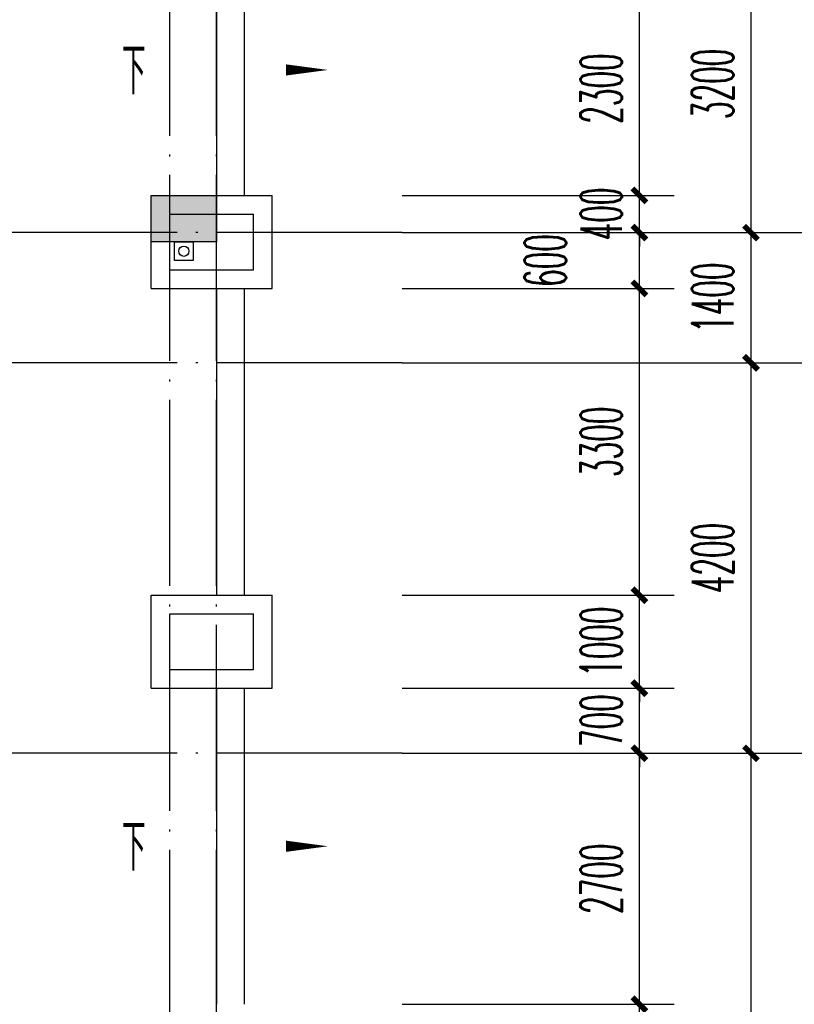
# Model space of a CAD drawing. Extents: x 1779708 to 7299578, y -1121471 to 88434.
# Tile 124 of 256: x 4396552 to 4404883, y -1031043 to -1020453. Entities that reach past the tile are written whole.
import ezdxf

# ---------------------------------------------------------------- set-up
doc = ezdxf.new("R2010")
doc.units = 0
doc.header["$LTSCALE"] = 1000
doc.header["$MEASUREMENT"] = 0
doc.linetypes.add('DASH', pattern=[0.35, 0.25, -0.1])
doc.linetypes.add('DOTE', pattern=[2.42, 2, -0.2, 0.02, -0.2])
doc.layers.get('0').update_dxf_attribs({"linetype": 'CONTINUOUS'})
doc.layers.get('Defpoints').update_dxf_attribs({"linetype": 'CONTINUOUS'})
for name, color, linetype in [('11111111111111111111111111111', 50, 'DASH'), ('AXIS', 3, 'CONTINUOUS'), ('DIM_SYMB', 3, 'CONTINUOUS'), ('DIM_污水', 3, 'CONTINUOUS'), ('DOTE', 1, 'DOTE'), ('P_PS_DIM', 1, 'CONTINUOUS'), ('PUB_DIM', 3, 'CONTINUOUS'), ('PUB_TEXT', 7, 'CONTINUOUS'), ('STAIR', 2, 'CONTINUOUS'), ('WALL', 255, 'CONTINUOUS'), ('墙柱', 2, 'CONTINUOUS'), ('室外构件', 4, 'CONTINUOUS')]:
    doc.layers.add(name, color=color, linetype=linetype)
doc.styles.add('_TCH_DIM', font='SIMPLEX.shx', dxfattribs={"width": 0.7, "bigfont": 'GBCBIG.shx'})
doc.styles.add('_TCH_DIM_T3', font='SIMPLEX.shx', dxfattribs={"width": 0.494118, "bigfont": 'GBCBIG.shx'})
doc.dimstyles.new('_TCH_ARCH&&150', dxfattribs={"dimtxt": 446.25, "dimasz": 150, "dimexe": 375, "dimexo": 450, "dimgap": 189.375, "dimtad": 1, "dimdec": 0, "dimzin": 0, "dimdsep": 46, "dimtxsty": '_TCH_DIM_T3', "dimblk": 'ARCHTICK', "dimcen": 0.09, "dimdle": 225, "dimclrt": 7, "dimazin": 2, "dimtfac": 1, "dimtdec": 0, "dimtix": 1, "dimtmove": 2, "dimatfit": 3, "dimfxl": 250, "dimtolj": 1, "dimtzin": 0, "dimarcsym": 0})

# ---------------------------------------------------------------- blocks, each defined once
blk = doc.blocks.new('_ArchTick')
at = {"color": 0, "linetype": 'ByBlock', "const_width": 0.4}
blk.add_lwpolyline([(-0.5, -0.5), (0.5, 0.5)], dxfattribs=at)
blk = doc.blocks.new('*D6868')
at = {"layer": 'AXIS', "color": 0, "lineweight": -2, "transparency": 16777216}
for p, q in [((90550, 33875), (90550, 41925)), ((87250, 41700), (90925, 41700)), ((87250, 34100), (90925, 34100))]:
    blk.add_line(p, q, dxfattribs=at)
at = {"layer": 'Defpoints', "color": 0, "transparency": 16777216}
for p in [(86800, 41700), (90550, 41700), (86800, 34100)]:
    blk.add_point(p, dxfattribs=at)
at = {"layer": 'AXIS', "color": 0, "lineweight": -2, "transparency": 16777216, "xscale": 150, "yscale": 150, "zscale": 150}
for p, rotation in [((90550, 41700), 90), ((90550, 34100), 270)]:
    blk.add_blockref('_ArchTick', p, dxfattribs=dict(at, rotation=rotation))
at = {"layer": 'AXIS', "color": 7, "transparency": 16777216, "insert": (90138, 37900), "char_height": 446.2, "attachment_point": 5, "rotation": 90, "style": '_TCH_DIM_T3'}
blk.add_mtext('\\A1;7600', dxfattribs=at)
blk = doc.blocks.new('*D6869')
at = {"layer": 'AXIS', "color": 0, "lineweight": -2, "transparency": 16777216}
for p, q in [((90550, 41475), (90550, 46125)), ((87250, 45900), (90925, 45900)), ((87250, 41700), (90925, 41700))]:
    blk.add_line(p, q, dxfattribs=at)
at = {"layer": 'Defpoints', "color": 0, "transparency": 16777216}
for p in [(86800, 45900), (90550, 45900), (86800, 41700)]:
    blk.add_point(p, dxfattribs=at)
at = {"layer": 'AXIS', "color": 0, "lineweight": -2, "transparency": 16777216, "xscale": 150, "yscale": 150, "zscale": 150}
for p, rotation in [((90550, 45900), 90), ((90550, 41700), 270)]:
    blk.add_blockref('_ArchTick', p, dxfattribs=dict(at, rotation=rotation))
at = {"layer": 'AXIS', "color": 7, "transparency": 16777216, "insert": (90138, 43800), "char_height": 446.2, "attachment_point": 5, "rotation": 90, "style": '_TCH_DIM_T3'}
blk.add_mtext('\\A1;4200', dxfattribs=at)
blk = doc.blocks.new('*D6870')
at = {"layer": 'AXIS', "color": 0, "lineweight": -2, "transparency": 16777216}
for p, q in [((90550, 45675), (90550, 47525)), ((87250, 47300), (90925, 47300)), ((87250, 45900), (90925, 45900))]:
    blk.add_line(p, q, dxfattribs=at)
at = {"layer": 'Defpoints', "color": 0, "transparency": 16777216}
for p in [(86800, 47300), (90550, 47300), (86800, 45900)]:
    blk.add_point(p, dxfattribs=at)
at = {"layer": 'AXIS', "color": 0, "lineweight": -2, "transparency": 16777216, "xscale": 150, "yscale": 150, "zscale": 150}
for p, rotation in [((90550, 47300), 90), ((90550, 45900), 270)]:
    blk.add_blockref('_ArchTick', p, dxfattribs=dict(at, rotation=rotation))
at = {"layer": 'AXIS', "color": 7, "transparency": 16777216, "insert": (90138, 46600), "char_height": 446.2, "attachment_point": 5, "rotation": 90, "style": '_TCH_DIM_T3'}
blk.add_mtext('\\A1;1400', dxfattribs=at)
blk = doc.blocks.new('*D6871')
at = {"layer": 'AXIS', "color": 0, "lineweight": -2, "transparency": 16777216}
for p, q in [((90550, 47075), (90550, 50725)), ((87250, 50500), (90925, 50500)), ((87250, 47300), (90925, 47300))]:
    blk.add_line(p, q, dxfattribs=at)
at = {"layer": 'Defpoints', "color": 0, "transparency": 16777216}
for p in [(86800, 50500), (90550, 50500), (86800, 47300)]:
    blk.add_point(p, dxfattribs=at)
at = {"layer": 'AXIS', "color": 0, "lineweight": -2, "transparency": 16777216, "xscale": 150, "yscale": 150, "zscale": 150}
for p, rotation in [((90550, 50500), 90), ((90550, 47300), 270)]:
    blk.add_blockref('_ArchTick', p, dxfattribs=dict(at, rotation=rotation))
at = {"layer": 'AXIS', "color": 7, "transparency": 16777216, "insert": (90138, 48900), "char_height": 446.2, "attachment_point": 5, "rotation": 90, "style": '_TCH_DIM_T3'}
blk.add_mtext('\\A1;3200', dxfattribs=at)
blk = doc.blocks.new('a1')
at = {"layer": '11111111111111111111111111111'}
for p, q in [((59122, 49136), (59122, 48936)), ((59322, 49136), (59122, 49136)), ((59322, 48936), (59322, 49136)), ((59122, 48936), (59322, 48936))]:
    blk.add_line(p, q, dxfattribs=at)
blk = doc.blocks.new('*D4874')
at = {"layer": 'Defpoints', "color": 0, "transparency": 16777216}
for p in [(4400217, -1020043), (4403217, -1020043), (4400217, -1022343)]:
    blk.add_point(p, dxfattribs=at)
at = {"layer": 'PUB_DIM', "color": 0, "lineweight": -2, "transparency": 16777216}
for p, q in [((4403217, -1022568), (4403217, -1019818)), ((4400667, -1020043), (4403592, -1020043)), ((4400667, -1022343), (4403592, -1022343))]:
    blk.add_line(p, q, dxfattribs=at)
at = {"layer": 'PUB_DIM', "color": 0, "lineweight": -2, "transparency": 16777216, "xscale": 150, "yscale": 150, "zscale": 150}
for p, rotation in [((4403217, -1020043), 90), ((4403217, -1022343), 270)]:
    blk.add_blockref('_ArchTick', p, dxfattribs=dict(at, rotation=rotation))
at = {"layer": 'PUB_DIM', "color": 7, "transparency": 16777216, "insert": (4402805, -1021193), "char_height": 446.2, "attachment_point": 5, "rotation": 90, "style": '_TCH_DIM_T3'}
blk.add_mtext('\\A1;2300', dxfattribs=at)
blk = doc.blocks.new('*D4875')
at = {"layer": 'Defpoints', "color": 0, "transparency": 16777216}
for p in [(4400217, -1022343), (4403217, -1022343), (4400217, -1022743)]:
    blk.add_point(p, dxfattribs=at)
at = {"layer": 'PUB_DIM', "color": 0, "lineweight": -2, "transparency": 16777216}
for p, q in [((4403217, -1022343), (4403217, -1022193)), ((4400667, -1022343), (4403592, -1022343)), ((4403217, -1022743), (4403217, -1022343)), ((4400667, -1022743), (4403592, -1022743)), ((4403217, -1022743), (4403217, -1022893))]:
    blk.add_line(p, q, dxfattribs=at)
at = {"layer": 'PUB_DIM', "color": 0, "lineweight": -2, "transparency": 16777216, "xscale": 150, "yscale": 150, "zscale": 150}
for p, rotation in [((4403217, -1022343), 270), ((4403217, -1022743), 90)]:
    blk.add_blockref('_ArchTick', p, dxfattribs=dict(at, rotation=rotation))
at = {"layer": 'PUB_DIM', "color": 7, "transparency": 16777216, "insert": (4402805, -1022543), "char_height": 446.2, "attachment_point": 5, "rotation": 90, "style": '_TCH_DIM_T3'}
blk.add_mtext('\\A1;400', dxfattribs=at)
blk = doc.blocks.new('*D4876')
at = {"layer": 'Defpoints', "color": 0, "transparency": 16777216}
for p in [(4400217, -1022743), (4403217, -1022743), (4400217, -1023343)]:
    blk.add_point(p, dxfattribs=at)
at = {"layer": 'PUB_DIM', "color": 0, "lineweight": -2, "transparency": 16777216}
for p, q in [((4403217, -1023568), (4403217, -1022518)), ((4400667, -1022743), (4403592, -1022743)), ((4400667, -1023343), (4403592, -1023343))]:
    blk.add_line(p, q, dxfattribs=at)
at = {"layer": 'PUB_DIM', "color": 0, "lineweight": -2, "transparency": 16777216, "xscale": 150, "yscale": 150, "zscale": 150}
for p, rotation in [((4403217, -1022743), 90), ((4403217, -1023343), 270)]:
    blk.add_blockref('_ArchTick', p, dxfattribs=dict(at, rotation=rotation))
at = {"layer": 'PUB_DIM', "color": 7, "transparency": 16777216, "insert": (4402205, -1023043), "char_height": 446.2, "attachment_point": 5, "rotation": 90, "style": '_TCH_DIM_T3'}
blk.add_mtext('\\A1;600', dxfattribs=at)
blk = doc.blocks.new('*D4877')
at = {"layer": 'Defpoints', "color": 0, "transparency": 16777216}
for p in [(4400217, -1023343), (4403217, -1023343), (4400217, -1026643)]:
    blk.add_point(p, dxfattribs=at)
at = {"layer": 'PUB_DIM', "color": 0, "lineweight": -2, "transparency": 16777216}
for p, q in [((4403217, -1026868), (4403217, -1023118)), ((4400667, -1023343), (4403592, -1023343)), ((4400667, -1026643), (4403592, -1026643))]:
    blk.add_line(p, q, dxfattribs=at)
at = {"layer": 'PUB_DIM', "color": 0, "lineweight": -2, "transparency": 16777216, "xscale": 150, "yscale": 150, "zscale": 150}
for p, rotation in [((4403217, -1023343), 90), ((4403217, -1026643), 270)]:
    blk.add_blockref('_ArchTick', p, dxfattribs=dict(at, rotation=rotation))
at = {"layer": 'PUB_DIM', "color": 7, "transparency": 16777216, "insert": (4402805, -1024993), "char_height": 446.2, "attachment_point": 5, "rotation": 90, "style": '_TCH_DIM_T3'}
blk.add_mtext('\\A1;3300', dxfattribs=at)
blk = doc.blocks.new('*D4878')
at = {"layer": 'Defpoints', "color": 0, "transparency": 16777216}
for p in [(4400217, -1026643), (4403217, -1026643), (4400217, -1027643)]:
    blk.add_point(p, dxfattribs=at)
at = {"layer": 'PUB_DIM', "color": 0, "lineweight": -2, "transparency": 16777216}
for p, q in [((4403217, -1026643), (4403217, -1026493)), ((4400667, -1026643), (4403592, -1026643)), ((4403217, -1027643), (4403217, -1026643)), ((4400667, -1027643), (4403592, -1027643)), ((4403217, -1027643), (4403217, -1027793))]:
    blk.add_line(p, q, dxfattribs=at)
at = {"layer": 'PUB_DIM', "color": 0, "lineweight": -2, "transparency": 16777216, "xscale": 150, "yscale": 150, "zscale": 150}
for p, rotation in [((4403217, -1026643), 270), ((4403217, -1027643), 90)]:
    blk.add_blockref('_ArchTick', p, dxfattribs=dict(at, rotation=rotation))
at = {"layer": 'PUB_DIM', "color": 7, "transparency": 16777216, "insert": (4402805, -1027143), "char_height": 446.2, "attachment_point": 5, "rotation": 90, "style": '_TCH_DIM_T3'}
blk.add_mtext('\\A1;1000', dxfattribs=at)
blk = doc.blocks.new('*D4879')
at = {"layer": 'Defpoints', "color": 0, "transparency": 16777216}
for p in [(4400217, -1027643), (4403217, -1027643), (4400217, -1028343)]:
    blk.add_point(p, dxfattribs=at)
at = {"layer": 'PUB_DIM', "color": 0, "lineweight": -2, "transparency": 16777216}
for p, q in [((4403217, -1027643), (4403217, -1027493)), ((4400667, -1027643), (4403592, -1027643)), ((4403217, -1028343), (4403217, -1027643)), ((4400667, -1028343), (4403592, -1028343)), ((4403217, -1028343), (4403217, -1028493))]:
    blk.add_line(p, q, dxfattribs=at)
at = {"layer": 'PUB_DIM', "color": 0, "lineweight": -2, "transparency": 16777216, "xscale": 150, "yscale": 150, "zscale": 150}
for p, rotation in [((4403217, -1027643), 270), ((4403217, -1028343), 90)]:
    blk.add_blockref('_ArchTick', p, dxfattribs=dict(at, rotation=rotation))
at = {"layer": 'PUB_DIM', "color": 7, "transparency": 16777216, "insert": (4402805, -1027993), "char_height": 446.2, "attachment_point": 5, "rotation": 90, "style": '_TCH_DIM_T3'}
blk.add_mtext('\\A1;700', dxfattribs=at)
blk = doc.blocks.new('*D4880')
at = {"layer": 'Defpoints', "color": 0, "transparency": 16777216}
for p in [(4400217, -1028343), (4403217, -1028343), (4400217, -1031043)]:
    blk.add_point(p, dxfattribs=at)
at = {"layer": 'PUB_DIM', "color": 0, "lineweight": -2, "transparency": 16777216}
for p, q in [((4403217, -1031268), (4403217, -1028118)), ((4400667, -1028343), (4403592, -1028343)), ((4400667, -1031043), (4403592, -1031043))]:
    blk.add_line(p, q, dxfattribs=at)
at = {"layer": 'PUB_DIM', "color": 0, "lineweight": -2, "transparency": 16777216, "xscale": 150, "yscale": 150, "zscale": 150}
for p, rotation in [((4403217, -1028343), 90), ((4403217, -1031043), 270)]:
    blk.add_blockref('_ArchTick', p, dxfattribs=dict(at, rotation=rotation))
at = {"layer": 'PUB_DIM', "color": 7, "transparency": 16777216, "insert": (4402805, -1029693), "char_height": 446.2, "attachment_point": 5, "rotation": 90, "style": '_TCH_DIM_T3'}
blk.add_mtext('\\A1;2700', dxfattribs=at)
blk = doc.blocks.new('*D4881')
at = {"layer": 'Defpoints', "color": 0, "transparency": 16777216}
for p in [(4400217, -1031043), (4403217, -1031043), (4400217, -1032043)]:
    blk.add_point(p, dxfattribs=at)
at = {"layer": 'PUB_DIM', "color": 0, "lineweight": -2, "transparency": 16777216}
for p, q in [((4403217, -1031043), (4403217, -1030893)), ((4400667, -1031043), (4403592, -1031043)), ((4403217, -1032043), (4403217, -1031043)), ((4400667, -1032043), (4403592, -1032043)), ((4403217, -1032043), (4403217, -1032193))]:
    blk.add_line(p, q, dxfattribs=at)
at = {"layer": 'PUB_DIM', "color": 0, "lineweight": -2, "transparency": 16777216, "xscale": 150, "yscale": 150, "zscale": 150}
for p, rotation in [((4403217, -1031043), 270), ((4403217, -1032043), 90)]:
    blk.add_blockref('_ArchTick', p, dxfattribs=dict(at, rotation=rotation))
at = {"layer": 'PUB_DIM', "color": 7, "transparency": 16777216, "insert": (4402805, -1031543), "char_height": 446.2, "attachment_point": 5, "rotation": 90, "style": '_TCH_DIM_T3'}
blk.add_mtext('\\A1;1000', dxfattribs=at)
blk = doc.blocks.new('A$C159220C3')
at = {"layer": 'AXIS'}
for p, q in [((86800, 47300), (92800, 47300)), ((86800, 45900), (92800, 45900)), ((86800, 41700), (92800, 41700))]:
    blk.add_line(p, q, dxfattribs=at)
at = {"layer": 'DOTE'}
for p, q in [((84300, 7200), (84300, 149200)), ((84800, 7200), (84800, 149200)), ((86800, 47300), (7200, 47300)), ((86800, 45900), (59600, 45900)), ((86800, 41700), (59600, 41700))]:
    blk.add_line(p, q, dxfattribs=at)
at = {"layer": 'AXIS'}
for p1, p2, picture, middle in [((86800, 47300), (86800, 50500), '*D6871', (90137.5, 48900)), ((86800, 45900), (86800, 47300), '*D6870', (90137.5, 46600)), ((86800, 41700), (86800, 45900), '*D6869', (90137.5, 43800)), ((86800, 34100), (86800, 41700), '*D6868', (90137.5, 37900))]:
    dim = blk.add_aligned_dim(p1=p1, p2=p2, distance=-3750, dimstyle='_TCH_ARCH&&150', dxfattribs=at)
    dim.commit()
    dim.dimension.update_dxf_attribs({"geometry": picture, "text_midpoint": middle})

msp = doc.modelspace()

# ---------------------------------------------------------------- hatches: boundary and pattern name
at = {"layer": '墙柱'}
h = msp.add_hatch(color=256, dxfattribs=at)
h.paths.add_polyline_path([(4323067.1, -1009843.3), (4324067.1, -1009843.3), (4324067.1, -1010343.3), (4323067.1, -1010343.3)])
h.paths.add_polyline_path([(4323067.1, -1016093.3), (4324067.1, -1016093.3), (4324067.1, -1016593.3), (4323067.1, -1016593.3)])
h.paths.add_polyline_path([(4323067.1, -1022643.3), (4324067.1, -1022643.3), (4324067.1, -1023143.3), (4323067.1, -1023143.3)])
h.paths.add_polyline_path([(4397967.1, -1051543.3), (4398667.1, -1051543.3), (4398667.1, -1051043.3), (4397967.1, -1051043.3)])
h.paths.add_polyline_path([(4347917.1, -1019143.3), (4348617.1, -1019143.3), (4348617.1, -1019643.3), (4347917.1, -1019643.3)])
h.paths.add_polyline_path([(4389917.1, -1051543.3), (4390617.1, -1051543.3), (4390617.1, -1051043.3), (4389917.1, -1051043.3)])
h.paths.add_polyline_path([(4347917.1, -1051543.3), (4348617.1, -1051543.3), (4348617.1, -1051043.3), (4347917.1, -1051043.3)])
h.paths.add_polyline_path([(4323567.1, -1028493.3), (4324067.1, -1028493.3), (4324067.1, -1028993.3), (4323567.1, -1028993.3)])
h.paths.add_polyline_path([(4350197.1, -1045743.3), (4350197.1, -1045443.3), (4349297.1, -1045443.3), (4349297.1, -1045743.3)])
h.paths.add_polyline_path([(4377567.1, -1060843.3), (4378067.1, -1060843.3), (4378067.1, -1060343.3), (4377567.1, -1060343.3)])
h.paths.add_polyline_path([(4339667.1, -1009843.3), (4340167.1, -1009843.3), (4340167.1, -1010343.3), (4339667.1, -1010343.3)])
h.paths.add_polyline_path([(4347967.1, -1009843.3), (4348567.1, -1009843.3), (4348567.1, -1010343.3), (4347967.1, -1010343.3)])
h.paths.add_polyline_path([(4365067.1, -1019043.3), (4365667.1, -1019043.3), (4365667.1, -1019643.3), (4365067.1, -1019643.3)])
h.paths.add_polyline_path([(4381567.1, -1027843.3), (4382167.1, -1027843.3), (4382167.1, -1028443.3), (4381567.1, -1028443.3)])
h.paths.add_polyline_path([(4336067.1, -1015993.3), (4336567.1, -1015993.3), (4336567.1, -1016693.3), (4336067.1, -1016693.3)])
h.paths.add_polyline_path([(4389767.1, -1023743.3), (4390267.1, -1023743.3), (4390267.1, -1024243.3), (4389767.1, -1024243.3)])
h.paths.add_polyline_path([(4339567.1, -1048043.3), (4340167.1, -1048043.3), (4340167.1, -1047543.3), (4339567.1, -1047543.3)])
h.paths.add_polyline_path([(4343767.1, -1041443.3), (4344267.1, -1041443.3), (4344267.1, -1040943.3), (4343767.1, -1040943.3)])
h.paths.add_polyline_path([(4343767.1, -1034843.3), (4344267.1, -1034843.3), (4344267.1, -1034343.3), (4343767.1, -1034343.3)])
h.paths.add_polyline_path([(4336067.1, -1029093.3), (4336567.1, -1029093.3), (4336567.1, -1028393.3), (4336067.1, -1028393.3)])
h.paths.add_polyline_path([(4343767.1, -1022643.3), (4344267.1, -1022643.3), (4344267.1, -1023143.3), (4343767.1, -1023143.3)])
h.paths.add_polyline_path([(4336067.1, -1009843.3), (4336567.1, -1009843.3), (4336567.1, -1010343.3), (4336067.1, -1010343.3)])
h.paths.add_polyline_path([(4377967.1, -1036343.3), (4377467.1, -1036343.3), (4377467.1, -1035843.3), (4377967.1, -1035843.3)])
h.paths.add_polyline_path([(4397967.1, -1019143.3), (4398667.1, -1019143.3), (4398667.1, -1019643.3), (4397967.1, -1019643.3)])
h.paths.add_polyline_path([(4331467.1, -1048043.3), (4331967.1, -1048043.3), (4331967.1, -1047543.3), (4331467.1, -1047543.3)])
h.paths.add_polyline_path([(4389917.1, -1036443.3), (4390617.1, -1036443.3), (4390617.1, -1035843.3), (4389917.1, -1035843.3)])
h.paths.add_polyline_path([(4397967.1, -1035843.3), (4398667.1, -1035843.3), (4398667.1, -1036443.3), (4397967.1, -1036443.3)])
h.paths.add_polyline_path([(4381567.1, -1035843.3), (4382167.1, -1035843.3), (4382167.1, -1036443.3), (4381567.1, -1036443.3)])
h.paths.add_polyline_path([(4389767.1, -1027943.3), (4390267.1, -1027943.3), (4390267.1, -1028443.3), (4389767.1, -1028443.3)])
h.paths.add_polyline_path([(4377467.1, -1027943.3), (4377967.1, -1027943.3), (4377967.1, -1028443.3), (4377467.1, -1028443.3)])
h.paths.add_polyline_path([(4373217.1, -1048043.3), (4373717.1, -1048043.3), (4373717.1, -1047543.3), (4373217.1, -1047543.3)])
h.paths.add_polyline_path([(4369267.1, -1009843.3), (4369767.1, -1009843.3), (4369767.1, -1010343.3), (4369267.1, -1010343.3)])
h.paths.add_polyline_path([(4365567.1, -1022643.3), (4365067.1, -1022643.3), (4365067.1, -1023143.3), (4365567.1, -1023143.3)])
h.paths.add_polyline_path([(4365567.1, -1009843.3), (4365067.1, -1009843.3), (4365067.1, -1010343.3), (4365567.1, -1010343.3)])
h.paths.add_polyline_path([(4347967.1, -1022643.3), (4348467.1, -1022643.3), (4348467.1, -1023143.3), (4347967.1, -1023143.3)])
h.paths.add_polyline_path([(4343767.1, -1028993.3), (4344267.1, -1028993.3), (4344267.1, -1028493.3), (4343767.1, -1028493.3)])
h.paths.add_polyline_path([(4336067.1, -1023343.3), (4336567.1, -1023343.3), (4336567.1, -1022643.3), (4336067.1, -1022643.3)])
h.paths.add_polyline_path([(4339567.1, -1034843.3), (4340167.1, -1034843.3), (4340167.1, -1034343.3), (4339567.1, -1034343.3)])
h.paths.add_polyline_path([(4331167.1, -1034843.3), (4331767.1, -1034843.3), (4331767.1, -1034343.3), (4331167.1, -1034343.3)])
h.paths.add_polyline_path([(4323067.1, -1034843.3), (4324067.1, -1034843.3), (4324067.1, -1034343.3), (4323067.1, -1034343.3)])
h.paths.add_polyline_path([(4339567.1, -1041543.3), (4340167.1, -1041543.3), (4340167.1, -1040943.3), (4339567.1, -1040943.3)])
h.paths.add_polyline_path([(4331467.1, -1041543.3), (4331967.1, -1041543.3), (4331967.1, -1040943.3), (4331467.1, -1040943.3)])
h.paths.add_polyline_path([(4397967.1, -1022343.3), (4398667.1, -1022343.3), (4398667.1, -1022843.3), (4397967.1, -1022843.3)])
h.paths.add_polyline_path([(4398167.1, -1009843.3), (4398667.1, -1009843.3), (4398667.1, -1010343.3), (4398167.1, -1010343.3)])
h.paths.add_polyline_path([(4389917.1, -1018943.3), (4390617.1, -1018943.3), (4390617.1, -1019643.3), (4389917.1, -1019643.3)])
h.paths.add_polyline_path([(4389867.1, -1009843.3), (4390667.1, -1009843.3), (4390667.1, -1010343.3), (4389867.1, -1010343.3)])
h.paths.add_polyline_path([(4381517.1, -1018943.3), (4382217.1, -1018943.3), (4382217.1, -1019643.3), (4381517.1, -1019643.3)])
h.paths.add_polyline_path([(4381567.1, -1009843.3), (4382167.1, -1009843.3), (4382167.1, -1010343.3), (4381567.1, -1010343.3)])
h.paths.add_polyline_path([(4373217.1, -1022643.3), (4373717.1, -1022643.3), (4373717.1, -1023143.3), (4373217.1, -1023143.3)])
h.paths.add_polyline_path([(4373117.1, -1019143.3), (4373817.1, -1019143.3), (4373817.1, -1019643.3), (4373117.1, -1019643.3)])
h.paths.add_polyline_path([(4373217.1, -1009843.3), (4373717.1, -1009843.3), (4373717.1, -1010343.3), (4373217.1, -1010343.3)])
h.paths.add_polyline_path([(4356167.1, -1022643.3), (4356667.1, -1022643.3), (4356667.1, -1023143.3), (4356167.1, -1023143.3)])
h.paths.add_polyline_path([(4356067.1, -1019043.3), (4356667.1, -1019043.3), (4356667.1, -1019643.3), (4356067.1, -1019643.3)])
h.paths.add_polyline_path([(4339567.1, -1019043.3), (4340167.1, -1019043.3), (4340167.1, -1019643.3), (4339567.1, -1019643.3)])
h.paths.add_polyline_path([(4356167.1, -1009843.3), (4356667.1, -1009843.3), (4356667.1, -1010343.3), (4356167.1, -1010343.3)])
h.paths.add_polyline_path([(4389917.1, -1048043.3), (4390617.1, -1048043.3), (4390617.1, -1047443.3), (4389917.1, -1047443.3)])
h.paths.add_polyline_path([(4397967.1, -1060843.3), (4398667.1, -1060843.3), (4398667.1, -1060343.3), (4397967.1, -1060343.3)])
h.paths.add_polyline_path([(4389967.1, -1060843.3), (4390567.1, -1060843.3), (4390567.1, -1060343.3), (4389967.1, -1060343.3)])
h.paths.add_polyline_path([(4381567.1, -1048043.3), (4382167.1, -1048043.3), (4382167.1, -1047443.3), (4381567.1, -1047443.3)])
h.paths.add_polyline_path([(4381517.1, -1051543.3), (4382217.1, -1051543.3), (4382217.1, -1051043.3), (4381517.1, -1051043.3)])
h.paths.add_polyline_path([(4381617.1, -1060843.3), (4382117.1, -1060843.3), (4382117.1, -1060343.3), (4381617.1, -1060343.3)])
h.paths.add_polyline_path([(4373167.1, -1051643.3), (4373767.1, -1051643.3), (4373767.1, -1051043.3), (4373167.1, -1051043.3)])
h.paths.add_polyline_path([(4373167.1, -1060843.3), (4373767.1, -1060843.3), (4373767.1, -1060343.3), (4373167.1, -1060343.3)])
h.paths.add_polyline_path([(4365067.1, -1048043.3), (4365567.1, -1048043.3), (4365567.1, -1047543.3), (4365067.1, -1047543.3)])
h.paths.add_polyline_path([(4365067.1, -1051643.3), (4365667.1, -1051643.3), (4365667.1, -1051043.3), (4365067.1, -1051043.3)])
h.paths.add_polyline_path([(4356167.1, -1048043.3), (4356667.1, -1048043.3), (4356667.1, -1047543.3), (4356167.1, -1047543.3)])
h.paths.add_polyline_path([(4348127.1, -1048043.3), (4348727.1, -1048043.3), (4348727.1, -1047643.3), (4348127.1, -1047643.3)])
h.paths.add_polyline_path([(4356067.1, -1051643.3), (4356667.1, -1051643.3), (4356667.1, -1051043.3), (4356067.1, -1051043.3)])
h.paths.add_polyline_path([(4323067.1, -1048343.3), (4323767.1, -1048343.3), (4323767.1, -1047843.3), (4323067.1, -1047843.3)])
h.paths.add_polyline_path([(4323067.1, -1051543.3), (4323767.1, -1051543.3), (4323767.1, -1051043.3), (4323067.1, -1051043.3)])
h.paths.add_polyline_path([(4331117.1, -1051543.3), (4331817.1, -1051543.3), (4331817.1, -1051043.3), (4331117.1, -1051043.3)])
h.paths.add_polyline_path([(4339567.1, -1051643.3), (4340167.1, -1051643.3), (4340167.1, -1051043.3), (4339567.1, -1051043.3)])
h.paths.add_polyline_path([(4365067.1, -1060843.3), (4365567.1, -1060843.3), (4365567.1, -1060343.3), (4365067.1, -1060343.3)])
h.paths.add_polyline_path([(4356167.1, -1060843.3), (4356667.1, -1060843.3), (4356667.1, -1060343.3), (4356167.1, -1060343.3)])
h.paths.add_polyline_path([(4347967.1, -1060843.3), (4348567.1, -1060843.3), (4348567.1, -1060343.3), (4347967.1, -1060343.3)])
h.paths.add_polyline_path([(4339567.1, -1060843.3), (4340167.1, -1060843.3), (4340167.1, -1060343.3), (4339567.1, -1060343.3)])
h.paths.add_polyline_path([(4331117.1, -1060843.3), (4331817.1, -1060843.3), (4331817.1, -1060343.3), (4331117.1, -1060343.3)])
h.paths.add_polyline_path([(4323067.1, -1060843.3), (4323567.1, -1060843.3), (4323567.1, -1060343.3), (4323067.1, -1060343.3)])
h.paths.add_polyline_path([(4397967.1, -1048043.3), (4398667.1, -1048043.3), (4398667.1, -1047443.3), (4397967.1, -1047443.3)])
h.paths.add_polyline_path([(4323067.1, -973843.3), (4324067.1, -973843.3), (4324067.1, -973343.3), (4323067.1, -973343.3)])
h.paths.add_polyline_path([(4323067.1, -967593.3), (4324067.1, -967593.3), (4324067.1, -967093.3), (4323067.1, -967093.3)])
h.paths.add_polyline_path([(4323067.1, -961043.3), (4324067.1, -961043.3), (4324067.1, -960543.3), (4323067.1, -960543.3)])
h.paths.add_polyline_path([(4397967.1, -932143.3), (4398667.1, -932143.3), (4398667.1, -932643.3), (4397967.1, -932643.3)])
h.paths.add_polyline_path([(4347917.1, -964543.3), (4348617.1, -964543.3), (4348617.1, -964043.3), (4347917.1, -964043.3)])
h.paths.add_polyline_path([(4389917.1, -932143.3), (4390617.1, -932143.3), (4390617.1, -932643.3), (4389917.1, -932643.3)])
h.paths.add_polyline_path([(4347917.1, -932143.3), (4348617.1, -932143.3), (4348617.1, -932643.3), (4347917.1, -932643.3)])
h.paths.add_polyline_path([(4323567.1, -955193.3), (4324067.1, -955193.3), (4324067.1, -954693.3), (4323567.1, -954693.3)])
h.paths.add_polyline_path([(4350197.1, -937943.3), (4350197.1, -938243.3), (4349297.1, -938243.3), (4349297.1, -937943.3)])
h.paths.add_polyline_path([(4377567.1, -922843.3), (4378067.1, -922843.3), (4378067.1, -923343.3), (4377567.1, -923343.3)])
h.paths.add_polyline_path([(4339667.1, -973843.3), (4340167.1, -973843.3), (4340167.1, -973343.3), (4339667.1, -973343.3)])
h.paths.add_polyline_path([(4347967.1, -973843.3), (4348567.1, -973843.3), (4348567.1, -973343.3), (4347967.1, -973343.3)])
h.paths.add_polyline_path([(4365067.1, -964643.3), (4365667.1, -964643.3), (4365667.1, -964043.3), (4365067.1, -964043.3)])
h.paths.add_polyline_path([(4381567.1, -955843.3), (4382167.1, -955843.3), (4382167.1, -955243.3), (4381567.1, -955243.3)])
h.paths.add_polyline_path([(4336067.1, -967693.3), (4336567.1, -967693.3), (4336567.1, -966993.3), (4336067.1, -966993.3)])
h.paths.add_polyline_path([(4389767.1, -959943.3), (4390267.1, -959943.3), (4390267.1, -959443.3), (4389767.1, -959443.3)])
h.paths.add_polyline_path([(4339567.1, -935643.3), (4340167.1, -935643.3), (4340167.1, -936143.3), (4339567.1, -936143.3)])
h.paths.add_polyline_path([(4343767.1, -942243.3), (4344267.1, -942243.3), (4344267.1, -942743.3), (4343767.1, -942743.3)])
h.paths.add_polyline_path([(4343767.1, -948843.3), (4344267.1, -948843.3), (4344267.1, -949343.3), (4343767.1, -949343.3)])
h.paths.add_polyline_path([(4336067.1, -954593.3), (4336567.1, -954593.3), (4336567.1, -955293.3), (4336067.1, -955293.3)])
h.paths.add_polyline_path([(4343767.1, -961043.3), (4344267.1, -961043.3), (4344267.1, -960543.3), (4343767.1, -960543.3)])
h.paths.add_polyline_path([(4336067.1, -973843.3), (4336567.1, -973843.3), (4336567.1, -973343.3), (4336067.1, -973343.3)])
h.paths.add_polyline_path([(4377967.1, -947343.3), (4377467.1, -947343.3), (4377467.1, -947843.3), (4377967.1, -947843.3)])
h.paths.add_polyline_path([(4397967.1, -964543.3), (4398667.1, -964543.3), (4398667.1, -964043.3), (4397967.1, -964043.3)])
h.paths.add_polyline_path([(4331467.1, -935643.3), (4331967.1, -935643.3), (4331967.1, -936143.3), (4331467.1, -936143.3)])
h.paths.add_polyline_path([(4389917.1, -947243.3), (4390617.1, -947243.3), (4390617.1, -947843.3), (4389917.1, -947843.3)])
h.paths.add_polyline_path([(4397967.1, -947843.3), (4398667.1, -947843.3), (4398667.1, -947243.3), (4397967.1, -947243.3)])
h.paths.add_polyline_path([(4381567.1, -947843.3), (4382167.1, -947843.3), (4382167.1, -947243.3), (4381567.1, -947243.3)])
h.paths.add_polyline_path([(4389767.1, -955743.3), (4390267.1, -955743.3), (4390267.1, -955243.3), (4389767.1, -955243.3)])
h.paths.add_polyline_path([(4377467.1, -955743.3), (4377967.1, -955743.3), (4377967.1, -955243.3), (4377467.1, -955243.3)])
h.paths.add_polyline_path([(4373217.1, -935643.3), (4373717.1, -935643.3), (4373717.1, -936143.3), (4373217.1, -936143.3)])
h.paths.add_polyline_path([(4369267.1, -973843.3), (4369767.1, -973843.3), (4369767.1, -973343.3), (4369267.1, -973343.3)])
h.paths.add_polyline_path([(4365567.1, -961043.3), (4365067.1, -961043.3), (4365067.1, -960543.3), (4365567.1, -960543.3)])
h.paths.add_polyline_path([(4365567.1, -973843.3), (4365067.1, -973843.3), (4365067.1, -973343.3), (4365567.1, -973343.3)])
h.paths.add_polyline_path([(4347967.1, -961043.3), (4348467.1, -961043.3), (4348467.1, -960543.3), (4347967.1, -960543.3)])
h.paths.add_polyline_path([(4343767.1, -954693.3), (4344267.1, -954693.3), (4344267.1, -955193.3), (4343767.1, -955193.3)])
h.paths.add_polyline_path([(4336067.1, -960343.3), (4336567.1, -960343.3), (4336567.1, -961043.3), (4336067.1, -961043.3)])
h.paths.add_polyline_path([(4339567.1, -948843.3), (4340167.1, -948843.3), (4340167.1, -949343.3), (4339567.1, -949343.3)])
h.paths.add_polyline_path([(4331167.1, -948843.3), (4331767.1, -948843.3), (4331767.1, -949343.3), (4331167.1, -949343.3)])
h.paths.add_polyline_path([(4323067.1, -948843.3), (4324067.1, -948843.3), (4324067.1, -949343.3), (4323067.1, -949343.3)])
h.paths.add_polyline_path([(4339567.1, -942143.3), (4340167.1, -942143.3), (4340167.1, -942743.3), (4339567.1, -942743.3)])
h.paths.add_polyline_path([(4331467.1, -942143.3), (4331967.1, -942143.3), (4331967.1, -942743.3), (4331467.1, -942743.3)])
h.paths.add_polyline_path([(4397967.1, -961343.3), (4398667.1, -961343.3), (4398667.1, -960843.3), (4397967.1, -960843.3)])
h.paths.add_polyline_path([(4398167.1, -973843.3), (4398667.1, -973843.3), (4398667.1, -973343.3), (4398167.1, -973343.3)])
h.paths.add_polyline_path([(4389917.1, -964743.3), (4390617.1, -964743.3), (4390617.1, -964043.3), (4389917.1, -964043.3)])
h.paths.add_polyline_path([(4389867.1, -973843.3), (4390667.1, -973843.3), (4390667.1, -973343.3), (4389867.1, -973343.3)])
h.paths.add_polyline_path([(4381517.1, -964743.3), (4382217.1, -964743.3), (4382217.1, -964043.3), (4381517.1, -964043.3)])
h.paths.add_polyline_path([(4381567.1, -973843.3), (4382167.1, -973843.3), (4382167.1, -973343.3), (4381567.1, -973343.3)])
h.paths.add_polyline_path([(4373217.1, -961043.3), (4373717.1, -961043.3), (4373717.1, -960543.3), (4373217.1, -960543.3)])
h.paths.add_polyline_path([(4373117.1, -964543.3), (4373817.1, -964543.3), (4373817.1, -964043.3), (4373117.1, -964043.3)])
h.paths.add_polyline_path([(4373217.1, -973843.3), (4373717.1, -973843.3), (4373717.1, -973343.3), (4373217.1, -973343.3)])
h.paths.add_polyline_path([(4356167.1, -961043.3), (4356667.1, -961043.3), (4356667.1, -960543.3), (4356167.1, -960543.3)])
h.paths.add_polyline_path([(4356067.1, -964643.3), (4356667.1, -964643.3), (4356667.1, -964043.3), (4356067.1, -964043.3)])
h.paths.add_polyline_path([(4339567.1, -964643.3), (4340167.1, -964643.3), (4340167.1, -964043.3), (4339567.1, -964043.3)])
h.paths.add_polyline_path([(4356167.1, -973843.3), (4356667.1, -973843.3), (4356667.1, -973343.3), (4356167.1, -973343.3)])
h.paths.add_polyline_path([(4389917.1, -935643.3), (4390617.1, -935643.3), (4390617.1, -936243.3), (4389917.1, -936243.3)])
h.paths.add_polyline_path([(4397967.1, -922843.3), (4398667.1, -922843.3), (4398667.1, -923343.3), (4397967.1, -923343.3)])
h.paths.add_polyline_path([(4389967.1, -922843.3), (4390567.1, -922843.3), (4390567.1, -923343.3), (4389967.1, -923343.3)])
h.paths.add_polyline_path([(4381567.1, -935643.3), (4382167.1, -935643.3), (4382167.1, -936243.3), (4381567.1, -936243.3)])
h.paths.add_polyline_path([(4381517.1, -932143.3), (4382217.1, -932143.3), (4382217.1, -932643.3), (4381517.1, -932643.3)])
h.paths.add_polyline_path([(4381617.1, -922843.3), (4382117.1, -922843.3), (4382117.1, -923343.3), (4381617.1, -923343.3)])
h.paths.add_polyline_path([(4373167.1, -932043.3), (4373767.1, -932043.3), (4373767.1, -932643.3), (4373167.1, -932643.3)])
h.paths.add_polyline_path([(4373167.1, -922843.3), (4373767.1, -922843.3), (4373767.1, -923343.3), (4373167.1, -923343.3)])
h.paths.add_polyline_path([(4365067.1, -935643.3), (4365567.1, -935643.3), (4365567.1, -936143.3), (4365067.1, -936143.3)])
h.paths.add_polyline_path([(4365067.1, -932043.3), (4365667.1, -932043.3), (4365667.1, -932643.3), (4365067.1, -932643.3)])
h.paths.add_polyline_path([(4356167.1, -935643.3), (4356667.1, -935643.3), (4356667.1, -936143.3), (4356167.1, -936143.3)])
h.paths.add_polyline_path([(4348127.1, -935643.3), (4348727.1, -935643.3), (4348727.1, -936043.3), (4348127.1, -936043.3)])
h.paths.add_polyline_path([(4356067.1, -932043.3), (4356667.1, -932043.3), (4356667.1, -932643.3), (4356067.1, -932643.3)])
h.paths.add_polyline_path([(4323067.1, -935343.3), (4323767.1, -935343.3), (4323767.1, -935843.3), (4323067.1, -935843.3)])
h.paths.add_polyline_path([(4323067.1, -932143.3), (4323767.1, -932143.3), (4323767.1, -932643.3), (4323067.1, -932643.3)])
h.paths.add_polyline_path([(4331117.1, -932143.3), (4331817.1, -932143.3), (4331817.1, -932643.3), (4331117.1, -932643.3)])
h.paths.add_polyline_path([(4339567.1, -932043.3), (4340167.1, -932043.3), (4340167.1, -932643.3), (4339567.1, -932643.3)])
h.paths.add_polyline_path([(4365067.1, -922843.3), (4365567.1, -922843.3), (4365567.1, -923343.3), (4365067.1, -923343.3)])
h.paths.add_polyline_path([(4356167.1, -922843.3), (4356667.1, -922843.3), (4356667.1, -923343.3), (4356167.1, -923343.3)])
h.paths.add_polyline_path([(4347967.1, -922843.3), (4348567.1, -922843.3), (4348567.1, -923343.3), (4347967.1, -923343.3)])
h.paths.add_polyline_path([(4339567.1, -922843.3), (4340167.1, -922843.3), (4340167.1, -923343.3), (4339567.1, -923343.3)])
h.paths.add_polyline_path([(4331117.1, -922843.3), (4331817.1, -922843.3), (4331817.1, -923343.3), (4331117.1, -923343.3)])
h.paths.add_polyline_path([(4323067.1, -922843.3), (4323567.1, -922843.3), (4323567.1, -923343.3), (4323067.1, -923343.3)])
h.paths.add_polyline_path([(4397967.1, -935643.3), (4398667.1, -935643.3), (4398667.1, -936243.3), (4397967.1, -936243.3)])

# ---------------------------------------------------------------- linework, layer by layer
at = {"layer": 'DIM_SYMB'}
for points in [[(4398165.7, -1020993.3, 0, 0, 0), (4399867.1, -1020993.3, 0, 120, 0), (4399417.1, -1020993.3, 0, 0, 0)], [(4398165.7, -1029343.3, 0, 0, 0), (4399867.1, -1029343.3, 0, 120, 0), (4399417.1, -1029343.3, 0, 0, 0)]]:
    msp.add_lwpolyline(points, format="xyseb", dxfattribs=at)
at = {"layer": 'DIM_污水', "color": 3}
msp.add_circle((4398317, -1022943.3), 55, dxfattribs=at)
at = {"layer": 'STAIR'}
for p, q in [((4398667.1, -1019643.3), (4398667.1, -1022343.3)), ((4398967.1, -1019643.3), (4398967.1, -1022343.3)), ((4398667.1, -1023343.3), (4398667.1, -1026643.3)), ((4398967.1, -1023343.3), (4398967.1, -1026643.3)), ((4398667.1, -1027643.3), (4398667.1, -1031043.3)), ((4398967.1, -1027643.3), (4398967.1, -1031043.3))]:
    msp.add_line(p, q, dxfattribs=at)
at = {"layer": 'WALL'}
for p, q in [((4397967.1, -1022343.3), (4399267.1, -1022343.3)), ((4397967.1, -1023343.3), (4397967.1, -1022343.3)), ((4399267.1, -1023343.3), (4399267.1, -1022343.3)), ((4398167.1, -1022543.3), (4399067.1, -1022543.3)), ((4398167.1, -1023143.3), (4398167.1, -1022543.3)), ((4399067.1, -1023143.3), (4399067.1, -1022543.3)), ((4398167.1, -1023143.3), (4399067.1, -1023143.3)), ((4397967.1, -1023343.3), (4399267.1, -1023343.3)), ((4397967.1, -1027643.3), (4397967.1, -1026643.3)), ((4397967.1, -1026643.3), (4399267.1, -1026643.3)), ((4399267.1, -1027643.3), (4399267.1, -1026643.3)), ((4398167.1, -1027443.3), (4398167.1, -1026843.3)), ((4398167.1, -1026843.3), (4399067.1, -1026843.3)), ((4399067.1, -1027443.3), (4399067.1, -1026843.3)), ((4398167.1, -1027443.3), (4399067.1, -1027443.3)), ((4397967.1, -1027643.3), (4399267.1, -1027643.3))]:
    msp.add_line(p, q, dxfattribs=at)
at = {"layer": '墙柱'}
msp.add_lwpolyline([(4397967.1, -1022343.3), (4398667.1, -1022343.3), (4398667.1, -1022843.3), (4397967.1, -1022843.3)], close=True, dxfattribs=at)

# ---------------------------------------------------------------- block references
at = {"layer": 'P_PS_DIM', "color": 3, "xscale": -1}
msp.add_blockref('a1', (4457539, -1071978.9), dxfattribs=at)
at = {"layer": '室外构件'}
msp.add_blockref('A$C159220C3', (4313867.1, -1070043.3), dxfattribs=at)

# ---------------------------------------------------------------- texts
at = {"layer": 'PUB_TEXT', "color": 7, "style": '_TCH_DIM', "width": 0.7}
for p in [(4397651.3, -1021255.8), (4397651.3, -1029605.8)]:
    msp.add_text('下', height=506.4, dxfattribs=at).set_placement(p)

# ---------------------------------------------------------------- dimensions: what is measured, and where the dimension line sits
at = {"layer": 'PUB_DIM'}
for p1, p2, picture, middle in [((4400217.1, -1022343.3), (4400217.1, -1020043.3), '*D4874', (4402804.6, -1021193.3)), ((4400217.1, -1022743.3), (4400217.1, -1022343.3), '*D4875', (4402804.6, -1022543.3)), ((4400217.1, -1026643.3), (4400217.1, -1023343.3), '*D4877', (4402804.6, -1024993.3)), ((4400217.1, -1027643.3), (4400217.1, -1026643.3), '*D4878', (4402804.6, -1027143.3)), ((4400217.1, -1028343.3), (4400217.1, -1027643.3), '*D4879', (4402804.6, -1027993.3)), ((4400217.1, -1031043.3), (4400217.1, -1028343.3), '*D4880', (4402804.6, -1029693.3)), ((4400217.1, -1032043.3), (4400217.1, -1031043.3), '*D4881', (4402804.6, -1031543.3))]:
    dim = msp.add_aligned_dim(p1=p1, p2=p2, distance=-3000, dimstyle='_TCH_ARCH&&150', dxfattribs=at)
    dim.commit()
    dim.dimension.update_dxf_attribs({"geometry": picture, "text_midpoint": middle})
dim = msp.add_linear_dim(base=(4403217.1, -1022743.3), p1=(4400217.1, -1023343.3), p2=(4400217.1, -1022743.3), angle=90, dimstyle='_TCH_ARCH&&150', dxfattribs=at)
dim.commit()
dim.dimension.update_dxf_attribs({"geometry": '*D4876', "text_midpoint": (4402204.6, -1023043.3), "dimtype": 161})

doc.saveas('drawing.dxf')
